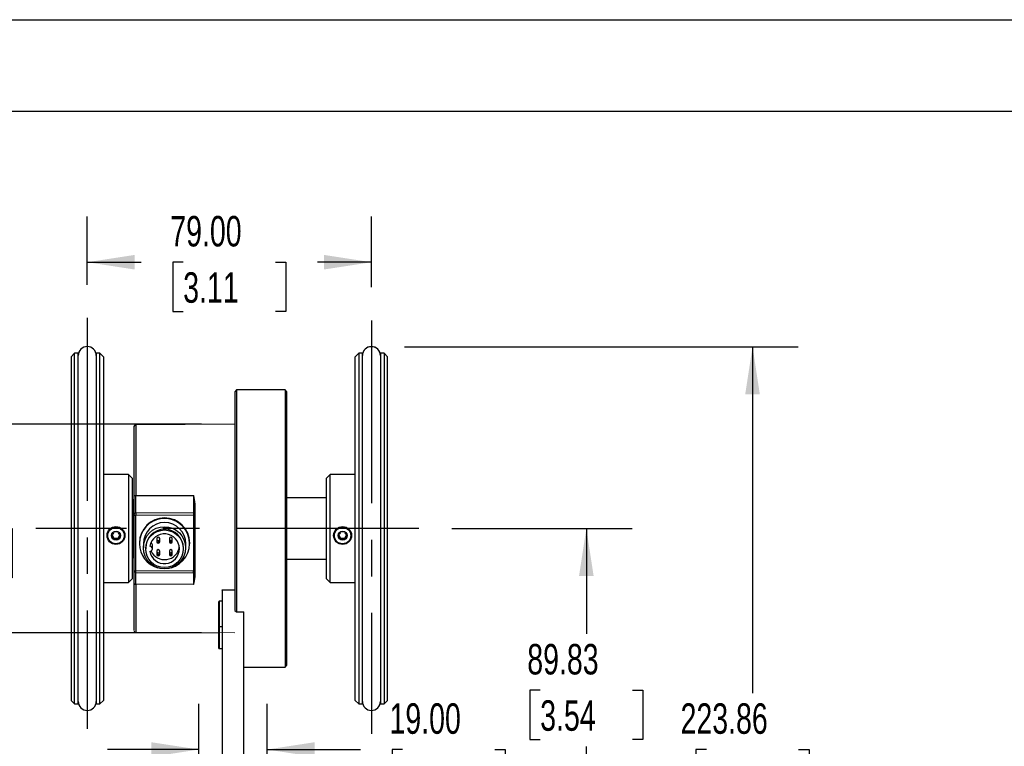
# Model space of a CAD drawing. Header units: millimetres. Extents: x 0 to 1118, y 0 to 864.
# Tile 14 of 32: x 176 to 450, y 662 to 864. Entities that reach past the tile are written whole.
import ezdxf

# ---------------------------------------------------------------- set-up
doc = ezdxf.new("R2010")
doc.units = ezdxf.units.MM
doc.header["$LTSCALE"] = 4
doc.linetypes.add('CENTERX2', pattern=[20.32, 12.7, -2.54, 2.54, -2.54])
doc.layers.add('CENTER', color=40, linetype='CENTERX2')
doc.layers.add('DIMENSIONS', color=140, linetype='Continuous', lineweight=25)
doc.layers.add('TEXT', color=140, linetype='Continuous', lineweight=25)
doc.styles.add('SLDTEXTSTYLE0', font='TXT', dxfattribs={"width": 0.7})
doc.dimstyles.new('SLDDIMSTYLE1', dxfattribs={"dimtxt": 8.632031, "dimasz": 13.208, "dimexe": 0, "dimexo": 0.0625, "dimgap": 2.158008, "dimtad": 0, "dimtih": 1, "dimtoh": 1, "dimrnd": 1e-09, "dimzin": 4, "dimdsep": 46, "dimtxsty": 'SLDTEXTSTYLE0', "dimsah": 1, "dimcen": 0.09, "dimadec": 0, "dimazin": 1, "dimtfac": 1, "dimtmove": 0, "dimatfit": 0, "dimfxl": 0, "dimfrac": 2, "dimtolj": 1, "dimtzin": 12, "dimarcsym": 0})
doc.dimstyles.new('SLDDIMSTYLE2', dxfattribs={"dimtxt": 8.632031, "dimasz": 13.208, "dimexe": 0, "dimexo": 0.0625, "dimgap": 2.158008, "dimtad": 0, "dimtih": 1, "dimtoh": 1, "dimrnd": 1e-09, "dimzin": 4, "dimdsep": 46, "dimtxsty": 'SLDTEXTSTYLE0', "dimsah": 1, "dimcen": 0.09, "dimadec": 0, "dimazin": 1, "dimtfac": 1, "dimtofl": 0, "dimtmove": 0, "dimatfit": 3, "dimfxl": 0, "dimfrac": 2, "dimtolj": 1, "dimtzin": 12, "dimarcsym": 0})
doc.dimstyles.new('SLDDIMSTYLE6', dxfattribs={"dimtxt": 8.632031, "dimasz": 13.208, "dimexe": 0, "dimexo": 0.0625, "dimgap": 2.158008, "dimtad": 0, "dimtih": 1, "dimtoh": 1, "dimrnd": 1e-09, "dimzin": 12, "dimdsep": 46, "dimtxsty": 'SLDTEXTSTYLE0', "dimsah": 1, "dimcen": 0.09, "dimadec": 0, "dimazin": 3, "dimtfac": 1, "dimtofl": 0, "dimtmove": 0, "dimatfit": 3, "dimfxl": 0, "dimfrac": 2, "dimtolj": 1, "dimtzin": 12, "dimarcsym": 0})

# ---------------------------------------------------------------- blocks, each defined once
blk = doc.blocks.new('_D_35')
at = {"layer": 'DIMENSIONS'}
for p, q in [((158.11, 751.23), (158.11, 776.63)), ((226.52, 751.23), (145.41, 751.23)), ((145.28, 722.23), (142.38, 722.23)), ((142.38, 722.23), (142.38, 708.51)), ((170.93, 722.23), (173.83, 722.23)), ((173.83, 722.23), (173.83, 708.51)), ((142.38, 708.51), (145.28, 708.51)), ((173.83, 708.51), (170.93, 708.51)), ((226.52, 693.23), (145.41, 693.23)), ((158.11, 693.23), (158.11, 667.83))]:
    blk.add_line(p, q, dxfattribs=at)
for points in [[(158.11, 751.23), (160.14, 764.44), (156.08, 764.44)], [(158.11, 693.23), (156.08, 680.02), (160.14, 680.02)]]:
    blk.add_solid(points, dxfattribs=at)
at = {"layer": 'DIMENSIONS', "char_height": 8.467, "attachment_point": 1, "style": 'SLDTEXTSTYLE0'}
for s, insert in [('58.00', (141.69, 735.08)), ('2.28', (145.28, 719.42))]:
    blk.add_mtext(s, dxfattribs=dict(at, insert=insert))
blk = doc.blocks.new('_D_36')
at = {"layer": 'DIMENSIONS'}
for p, q in [((282.92, 772.76), (392.37, 772.76)), ((379.67, 772.76), (379.67, 676.48)), ((366.84, 660.83), (363.95, 660.83)), ((363.95, 660.83), (363.95, 647.11)), ((392.49, 660.83), (395.39, 660.83)), ((395.39, 660.83), (395.39, 647.11)), ((363.95, 647.11), (366.84, 647.11)), ((395.39, 647.11), (392.49, 647.11)), ((379.67, 548.9), (379.67, 645.17)), ((276.17, 548.9), (392.37, 548.9))]:
    blk.add_line(p, q, dxfattribs=at)
for points in [[(379.67, 772.76), (377.64, 759.55), (381.7, 759.55)], [(379.67, 548.9), (381.7, 562.1), (377.64, 562.1)]]:
    blk.add_solid(points, dxfattribs=at)
at = {"layer": 'DIMENSIONS', "char_height": 8.467, "attachment_point": 1, "style": 'SLDTEXTSTYLE0'}
for s, insert in [('223.86', (359.66, 673.67)), ('8.81', (366.84, 658.02))]:
    blk.add_mtext(s, dxfattribs=dict(at, insert=insert))
blk = doc.blocks.new('_D_38')
at = {"layer": 'DIMENSIONS'}
for p, q in [((296.09, 722.23), (346.17, 722.23)), ((333.47, 722.23), (333.47, 692.96)), ((320.64, 677.31), (317.74, 677.31)), ((317.74, 677.31), (317.74, 663.59)), ((346.29, 677.31), (349.19, 677.31)), ((349.19, 677.31), (349.19, 663.59)), ((317.74, 663.59), (320.64, 663.59)), ((349.19, 663.59), (346.29, 663.59)), ((333.47, 632.4), (333.47, 661.66)), ((256.76, 632.4), (346.17, 632.4))]:
    blk.add_line(p, q, dxfattribs=at)
for points in [[(333.47, 722.23), (331.43, 709.02), (335.5, 709.02)], [(333.47, 632.4), (335.5, 645.6), (331.43, 645.6)]]:
    blk.add_solid(points, dxfattribs=at)
at = {"layer": 'DIMENSIONS', "char_height": 8.467, "attachment_point": 1, "style": 'SLDTEXTSTYLE0'}
for s, insert in [('89.83', (317.05, 690.16)), ('3.54', (320.64, 674.51))]:
    blk.add_mtext(s, dxfattribs=dict(at, insert=insert))
blk = doc.blocks.new('_D_41')
at = {"layer": 'DIMENSIONS'}
for p, q in [((225.72, 657.1), (225.72, 673.53)), ((244.72, 657.1), (244.72, 673.53)), ((225.72, 660.83), (200.32, 660.83)), ((244.72, 660.83), (270.65, 660.83)), ((282.34, 660.83), (279.45, 660.83)), ((279.45, 660.83), (279.45, 647.11)), ((307.99, 660.83), (310.89, 660.83)), ((310.89, 660.83), (310.89, 647.11)), ((279.45, 647.11), (282.34, 647.11)), ((310.89, 647.11), (307.99, 647.11))]:
    blk.add_line(p, q, dxfattribs=at)
for points in [[(225.72, 660.83), (212.51, 662.86), (212.51, 658.79)], [(244.72, 660.83), (257.93, 658.79), (257.93, 662.86)]]:
    blk.add_solid(points, dxfattribs=at)
at = {"layer": 'DIMENSIONS', "char_height": 8.467, "attachment_point": 1, "style": 'SLDTEXTSTYLE0'}
for s, insert in [('19.00', (278.75, 673.67)), ('0.75', (282.34, 658.02))]:
    blk.add_mtext(s, dxfattribs=dict(at, insert=insert))
blk = doc.blocks.new('_D_43')
at = {"layer": 'DIMENSIONS'}
for p, q in [((194.72, 789.93), (194.72, 808.93)), ((273.72, 789.25), (273.72, 808.93)), ((194.72, 796.23), (209.7, 796.23)), ((221.4, 796.23), (218.5, 796.23)), ((218.5, 796.23), (218.5, 782.51)), ((247.05, 796.23), (249.95, 796.23)), ((249.95, 796.23), (249.95, 782.51)), ((273.72, 796.23), (258.74, 796.23)), ((218.5, 782.51), (221.4, 782.51)), ((249.95, 782.51), (247.05, 782.51))]:
    blk.add_line(p, q, dxfattribs=at)
for points in [[(194.72, 796.23), (207.93, 794.2), (207.93, 798.26)], [(273.72, 796.23), (260.51, 798.26), (260.51, 794.2)]]:
    blk.add_solid(points, dxfattribs=at)
at = {"layer": 'DIMENSIONS', "char_height": 8.467, "attachment_point": 1, "style": 'SLDTEXTSTYLE0'}
for s, insert in [('79.00', (217.81, 809.08)), ('3.11', (221.4, 793.43))]:
    blk.add_mtext(s, dxfattribs=dict(at, insert=insert))

msp = doc.modelspace()

# ---------------------------------------------------------------- linework, layer by layer
at = {"color": 7, "linetype": 'Continuous'}
msp.add_line((0.01, 863.611), (1117.61, 863.611), dxfattribs=at)
for p, q in [((191.222, 770.98), (190.222, 769.98)), ((190.222, 769.98), (190.222, 769.624)), ((190.222, 769.624), (190.222, 674.48)), ((192.222, 770.98), (191.222, 770.98)), ((191.222, 770.617), (191.222, 770.98)), ((191.222, 673.48), (191.222, 770.617)), ((192.222, 770.617), (192.222, 770.98)), ((192.222, 673.48), (192.222, 770.617)), ((198.222, 770.98), (197.222, 770.98)), ((197.222, 770.98), (197.222, 770.617)), ((197.222, 770.617), (197.222, 673.48)), ((199.222, 769.98), (198.222, 770.98)), ((198.222, 770.617), (198.222, 770.98)), ((198.222, 673.48), (198.222, 770.617)), ((199.222, 769.98), (199.222, 674.48)), ((270.222, 770.98), (269.222, 769.98)), ((269.222, 674.48), (269.222, 769.98)), ((271.222, 770.98), (270.222, 770.98)), ((270.222, 770.98), (270.222, 673.48)), ((271.222, 673.48), (271.222, 770.98)), ((277.222, 770.98), (276.222, 770.98)), ((276.222, 770.98), (276.222, 673.48)), ((278.222, 769.98), (277.222, 770.98)), ((277.222, 770.98), (277.222, 673.48)), ((278.222, 674.48), (278.222, 769.98)), ((236.222, 760.73), (235.722, 760.23)), ((235.722, 760.23), (235.722, 699.498)), ((249.722, 760.73), (236.222, 760.73)), ((236.222, 760.73), (236.222, 699.089)), ((250.222, 760.23), (249.722, 760.73)), ((249.722, 760.73), (249.722, 683.73)), ((250.222, 684.23), (250.222, 760.23)), ((207.722, 750.538), (207.722, 731.214)), ((235.722, 751.23), (208.218, 751.038)), ((208.218, 751.038), (208.218, 731.372)), ((206.222, 737.23), (199.222, 737.23)), ((207.222, 736.23), (206.222, 737.23)), ((206.222, 737.23), (206.222, 707.23)), ((262.222, 737.23), (261.222, 736.23)), ((269.222, 737.23), (262.222, 737.23)), ((262.222, 707.23), (262.222, 737.23)), ((207.222, 736.23), (207.222, 708.23)), ((261.222, 736.126), (261.222, 736.23)), ((261.222, 708.23), (261.222, 736.126)), ((207.722, 731.214), (207.722, 726.019)), ((208.218, 731.372), (224.218, 731.408)), ((208.218, 726.515), (208.218, 731.372)), ((224.218, 731.408), (224.218, 726.626)), ((207.322, 730.23), (207.222, 730.13)), ((207.722, 730.23), (207.322, 730.23)), ((207.322, 730.23), (207.322, 714.23)), ((224.722, 726.13), (224.722, 729.069)), ((261.122, 730.73), (250.222, 730.73)), ((261.222, 730.63), (261.122, 730.73)), ((261.122, 730.73), (261.122, 713.73)), ((207.722, 726.019), (207.722, 710.52)), ((224.218, 726.626), (208.218, 726.515)), ((208.222, 725.958), (224.222, 726.069)), ((208.222, 710.459), (208.222, 725.958)), ((224.222, 726.069), (224.222, 710.348)), ((224.722, 710.409), (224.722, 726.13)), ((200.222, 720.402), (200.222, 720.304)), ((201.65, 720.441), (202.144, 719.592)), ((203.299, 719.592), (203.794, 720.442)), ((205.222, 720.304), (205.222, 720.402)), ((263.222, 720.402), (263.222, 720.304)), ((264.65, 720.441), (265.144, 719.592)), ((266.299, 719.592), (266.794, 720.442)), ((268.222, 720.304), (268.222, 720.402)), ((202.144, 719.592), (202.144, 719.299)), ((202.144, 719.592), (203.299, 719.592)), ((203.299, 719.592), (203.299, 719.299)), ((209.222, 718.208), (209.222, 718.026)), ((210.322, 718.026), (210.322, 716.886)), ((212.822, 716.612), (212.822, 717.709)), ((214.072, 719.446), (214.072, 718.524)), ((214.872, 718.524), (214.872, 719.446)), ((217.572, 719.446), (217.572, 718.524)), ((218.372, 718.524), (218.372, 719.446)), ((222.122, 716.886), (222.122, 718.026)), ((223.222, 718.026), (223.222, 718.208)), ((265.144, 719.592), (265.144, 719.299)), ((265.144, 719.592), (266.299, 719.592)), ((266.299, 719.592), (266.299, 719.299)), ((210.972, 716.807), (210.972, 716.612)), ((214.072, 715.972), (214.072, 715.05)), ((214.872, 715.05), (214.872, 715.972)), ((217.572, 715.972), (217.572, 715.05)), ((218.372, 715.05), (218.372, 715.972)), ((221.472, 716.612), (221.472, 716.807)), ((207.222, 714.33), (207.322, 714.23)), ((207.322, 714.23), (207.722, 714.23)), ((250.222, 713.73), (261.122, 713.73)), ((261.122, 713.73), (261.222, 713.83)), ((207.722, 710.506), (207.722, 707.019)), ((208.218, 706.75), (208.218, 710.078)), ((208.218, 710.019), (224.218, 709.909)), ((224.222, 710.348), (208.222, 710.459)), ((224.722, 710.266), (224.722, 710.445)), ((224.722, 708.795), (224.722, 710.008)), ((199.222, 707.23), (206.222, 707.23)), ((206.222, 707.23), (207.222, 708.23)), ((207.722, 707.019), (207.722, 693.96)), ((224.218, 706.69), (208.218, 706.75)), ((208.218, 706.75), (208.218, 693.422)), ((261.222, 708.23), (262.222, 707.23)), ((262.222, 707.23), (269.222, 707.23)), ((232.222, 705.226), (235.722, 705.226)), ((232.222, 705.14), (232.222, 705.226)), ((235.722, 705.14), (232.222, 705.14)), ((232.222, 705.14), (232.222, 647.897)), ((231.222, 701.816), (231.222, 698.516)), ((232.222, 702.016), (231.422, 702.016)), ((231.422, 702.016), (231.422, 695.016)), ((231.222, 698.516), (231.222, 695.216)), ((235.722, 699.498), (236.222, 699.089)), ((236.222, 699.089), (238.222, 699.089)), ((238.222, 647.897), (238.222, 699.089)), ((231.222, 695.659), (231.222, 692.359)), ((208.218, 693.422), (231.222, 693.261)), ((231.422, 695.016), (232.222, 695.016)), ((231.422, 695.016), (231.422, 688.859)), ((231.222, 692.359), (231.222, 689.059)), ((231.422, 688.859), (232.222, 688.859)), ((238.222, 683.73), (249.722, 683.73)), ((249.722, 683.73), (250.222, 684.23)), ((190.222, 674.48), (191.222, 673.48)), ((191.222, 673.48), (192.222, 673.48)), ((197.222, 673.48), (198.222, 673.48)), ((198.222, 673.48), (199.222, 674.48)), ((269.222, 674.48), (270.222, 673.48)), ((270.222, 673.48), (271.222, 673.48)), ((276.222, 673.48), (277.222, 673.48)), ((277.222, 673.48), (278.222, 674.48))]:
    msp.add_line(p, q)
at = {"color": 179, "linetype": 'Continuous', "lineweight": 18}
for p, q in [((235.722, 751.23), (208.218, 751.038)), ((208.218, 693.422), (235.722, 693.23))]:
    msp.add_line(p, q, dxfattribs=at)
at = {"flags": 128}
for points in [[(208.218, 731.372), (208.121, 731.369), (208.028, 731.36), (207.942, 731.345), (207.867, 731.325), (207.805, 731.301), (207.759, 731.274), (207.731, 731.244), (207.722, 731.214)], [(224.219, 726.438), (224.22, 726.398), (224.22, 726.355), (224.22, 726.31), (224.22, 726.264), (224.221, 726.216), (224.221, 726.167), (224.221, 726.118), (224.222, 726.069)], [(224.218, 709.909), (224.218, 709.877), (224.218, 709.651), (224.218, 709.291), (224.218, 708.804), (224.218, 708.2), (224.218, 707.491), (224.218, 706.69)], [(207.722, 707.019), (207.731, 706.967), (207.759, 706.917), (207.805, 706.87), (207.867, 706.83), (207.942, 706.796), (208.028, 706.771), (208.121, 706.756), (208.218, 706.75)]]:
    msp.add_lwpolyline(points, dxfattribs=at)
for centre, radius in [((202.709, 720.308), 2.487), ((216.191, 716.88), 5.87), ((265.709, 720.308), 2.487), ((202.709, 720.284), 2.287), ((202.728, 720.282), 1.244), ((216.196, 716.606), 5.224), ((265.709, 720.284), 2.287), ((265.728, 720.282), 1.244)]:
    msp.add_circle(centre, radius)
for centre, radius, start, end in [((194.722, 770.28), 2.5, 0, 180), ((273.722, 770.28), 2.5, 0, 180), ((208.222, 750.538), 0.5, 90.4, 180), ((216.088, 728.434), 8.657, 4.2093, 20.09201), ((208.216, 726.019), 0.495, 134.93846, 179.98476), ((208.098, 727.031), 1.08, 249.58414, 276.56007), ((208.221, 726.014), 0.502, 90.36077, 134.93873), ((396.886, 727.419), 188.669, 180.27428, 180.44351), ((284.051, 726.857), 59.833, 180.22055, 180.40086), ((224.224, 726.128), 0.498, 0.1936, 90.60817), ((224.345, 727.142), 1.08, 263.4401, 290.41775), ((216.222, 718.166), 7, 0.34497, 179.65503), ((216.197, 718.043), 6.975, 285.50113, 180.14251), ((216.222, 717.992), 5.9, 0.32742, 179.67258), ((216.865, 712.057), 17.373, 147.92025, 151.70781), ((186.51, 710.869), 17.762, 28.33367, 32.03827), ((202.722, 712.363), 8.939, 86.29701, 93.70299), ((188.242, 711.862), 17.762, 28.33367, 32.03827), ((218.933, 710.869), 17.762, 147.96173, 151.66633), ((216.222, 716.777), 5.25, 0.32107, 179.67893), ((216.202, 716.612), 4.13, 190.34175, 169.65825), ((279.865, 712.057), 17.373, 147.92025, 151.70781), ((249.51, 710.869), 17.762, 28.33367, 32.03827), ((265.722, 712.363), 8.939, 86.29701, 93.70299), ((251.242, 711.862), 17.762, 28.33367, 32.03827), ((281.933, 710.869), 17.762, 147.96173, 151.66633), ((202.722, 710.378), 8.939, 86.29701, 93.70299), ((216.184, 718.047), 6.962, 180.17502, 255.00856), ((212.077, 716.612), 0.744, 274.8319, 85.1681), ((212.078, 717.708), 0.743, 0.08487, 59.29832), ((216.219, 717.741), 4.156, 205.166, 351.96744), ((214.472, 719.444), 0.4, 0.28774, 179.71226), ((214.472, 718.522), 0.4, 0.34497, 179.65503), ((214.328, 719.211), 0.733, 249.54663, 276.5567), ((214.472, 718.527), 0.4, 180.34497, 359.65503), ((214.472, 718.511), 0.376, 180.31221, 359.68779), ((214.472, 718.483), 0.06, 0.15066, 179.84934), ((214.472, 718.483), 0.06, 180.15066, 359.84934), ((214.615, 719.211), 0.733, 263.4433, 290.45337), ((217.972, 719.444), 0.4, 0.28774, 179.71226), ((217.972, 718.522), 0.4, 0.34497, 179.65503), ((217.828, 719.211), 0.733, 249.54663, 276.5567), ((217.972, 718.527), 0.4, 180.34497, 359.65503), ((217.972, 718.511), 0.376, 180.31221, 359.68779), ((217.972, 718.483), 0.06, 0.15066, 179.84934), ((217.972, 718.483), 0.06, 180.15066, 359.84934), ((218.115, 719.211), 0.733, 263.4433, 290.45337), ((265.722, 710.378), 8.939, 86.29701, 93.70299), ((214.472, 715.97), 0.4, 0.28774, 179.71226), ((214.472, 715.048), 0.4, 0.34497, 179.65503), ((214.328, 715.737), 0.733, 249.54663, 276.5567), ((214.472, 715.053), 0.4, 180.34497, 359.65503), ((214.472, 715.037), 0.376, 180.31221, 359.68779), ((214.472, 715.009), 0.06, 0.15066, 179.84934), ((214.472, 715.009), 0.06, 180.15066, 359.84934), ((214.615, 715.737), 0.733, 263.4433, 290.45337), ((217.972, 715.97), 0.4, 0.28774, 179.71226), ((217.972, 715.048), 0.4, 0.34497, 179.65503), ((217.828, 715.737), 0.733, 249.54663, 276.5567), ((217.972, 715.053), 0.4, 180.34497, 359.65503), ((217.972, 715.037), 0.376, 180.31221, 359.68779), ((217.972, 715.009), 0.06, 0.15066, 179.84934), ((217.972, 715.009), 0.06, 180.15066, 359.84934), ((218.115, 715.737), 0.733, 263.4433, 290.45337), ((208.099, 711.529), 1.077, 249.50973, 276.55337), ((208.22, 710.521), 0.498, 180.19411, 269.81376), ((121.845, 710.933), 86.378, 359.3962, 359.68497), ((224.224, 710.41), 0.498, 269.39037, 359.79787), ((137.845, 710.823), 86.378, 359.3962, 359.68497), ((224.345, 711.418), 1.077, 263.446, 290.48324), ((217.74, 709.352), 7.004, 337.65923, 355.4367), ((231.422, 701.816), 0.2, 90, 180), ((231.422, 695.659), 0.2, 90, 180), ((208.222, 693.922), 0.5, 180, 269.6), ((231.422, 695.216), 0.2, 180, 270), ((231.422, 689.059), 0.2, 180, 270), ((194.722, 674.18), 2.5, 180, 0), ((273.722, 674.18), 2.5, 180, 0)]:
    msp.add_arc(centre, radius, start, end)
at = {"color": 179, "linetype": 'Continuous', "lineweight": 18}
msp.add_arc((273.722, 770.255), 2.501, 1.53581, 178.46419, dxfattribs=at)
at = {"layer": 'CENTER'}
for p, q in [((194.722, 780.734), (194.722, 666.604)), ((273.722, 780.046), (273.722, 665.215)), ((286.89, 722.23), (180.443, 722.23))]:
    msp.add_line(p, q, dxfattribs=at)
at = {"layer": 'TEXT'}
msp.add_line((25.4, 838.2), (1092.2, 838.2), dxfattribs=at)

# ---------------------------------------------------------------- dimensions: what is measured, and where the dimension line sits
at = {"layer": 'DIMENSIONS'}
for base, p1, p2, dimstyle, picture, middle in [((273.722, 796.232), (194.722, 780.734), (273.722, 780.046), 'SLDDIMSTYLE2', '_D_43', (234.222, 796.232)), ((244.722, 660.826), (225.722, 647.897), (244.722, 647.897), 'SLDDIMSTYLE1', '_D_41', (295.17, 660.826))]:
    dim = msp.add_linear_dim(base=base, p1=p1, p2=p2, dimstyle=dimstyle, dxfattribs=at)
    dim.commit()
    dim.dimension.update_dxf_attribs({"geometry": picture, "text_midpoint": middle, "dimtype": 160})
for base, p1, p2, dimstyle, picture, middle in [((158.108, 693.23), (235.722, 751.23), (235.722, 693.23), 'SLDDIMSTYLE1', '_D_35', (158.108, 722.23)), ((379.67, 548.897), (273.722, 772.756), (266.972, 548.897), 'SLDDIMSTYLE6', '_D_36', (379.67, 660.826)), ((333.467, 632.397), (286.89, 722.23), (247.562, 632.397), 'SLDDIMSTYLE6', '_D_38', (333.467, 677.313))]:
    dim = msp.add_linear_dim(base=base, p1=p1, p2=p2, angle=90, dimstyle=dimstyle, dxfattribs=at)
    dim.commit()
    dim.dimension.update_dxf_attribs({"geometry": picture, "text_midpoint": middle, "dimtype": 160})

doc.saveas('drawing.dxf')
